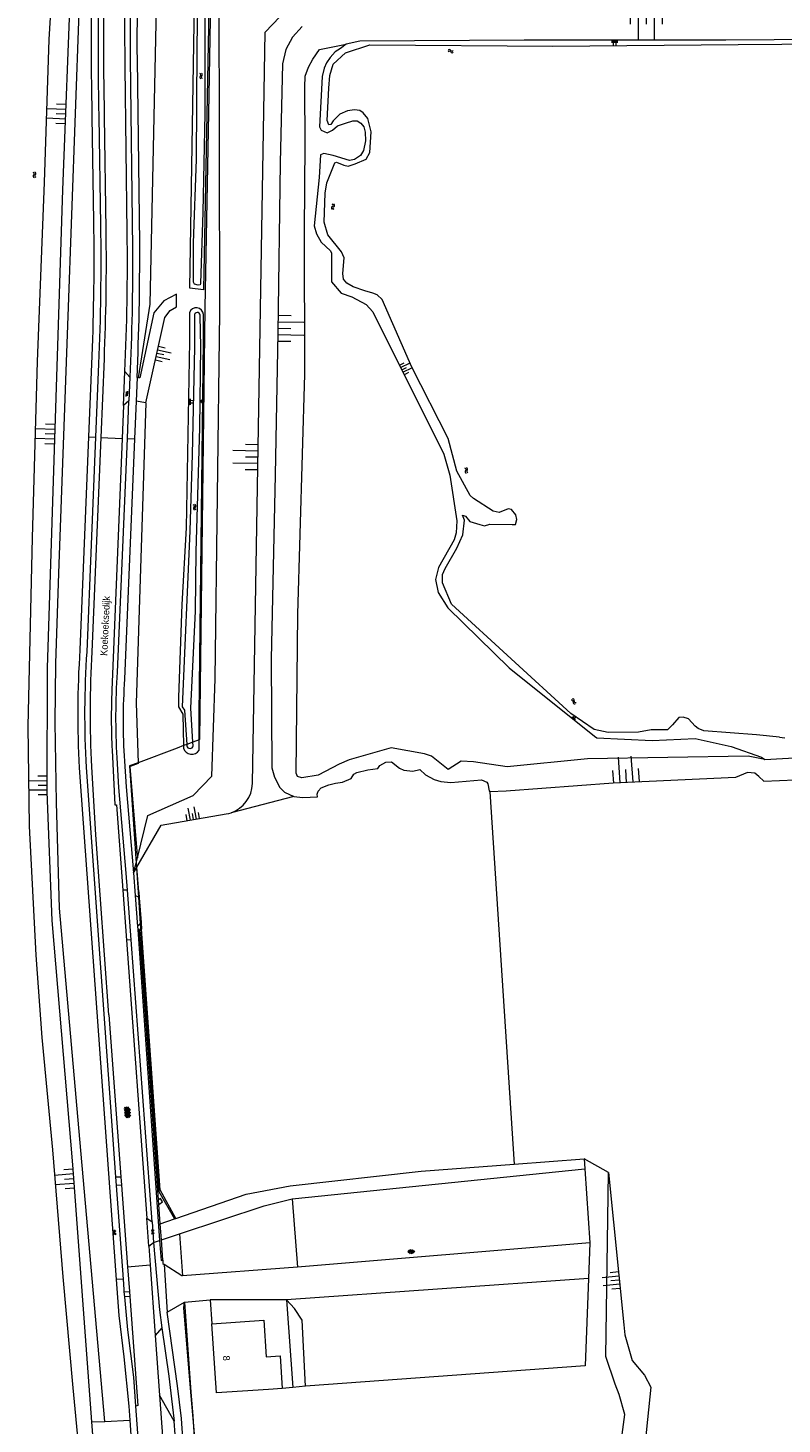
# Model space of a CAD drawing. Extents: x 99476 to 102828, y 406437 to 407931.
# Tile 137 of 162: x 101121 to 101338, y 407313 to 407715. Entities that reach past the tile are written whole.
import ezdxf

# ---------------------------------------------------------------- set-up
doc = ezdxf.new("R2010")
doc.units = 0
doc.header["$MEASUREMENT"] = 0
doc.linetypes.add('DGN Style 2', pattern=[60.553652, 36.332191, -24.221461])
for name, color, linetype, lineweight in [('BG_dakoverstek', 253, 'Continuous', 13), ('BG_gesloten verharding', 253, 'Continuous', 0), ('BG_hek', 253, 'Continuous', 0), ('BG_hoofdgebouw', 253, 'Continuous', 13), ('BG_huisnummer', 253, 'Continuous', 0), ('BG_insteek sloot', 253, 'Continuous', 0), ('BG_kant onverhard', 253, 'DGN Style 2', 0), ('BG_kant sloot', 253, 'Continuous', 0), ('BG_kant verharding', 253, 'Continuous', 0), ('BG_kant vijver', 253, 'Continuous', 0), ('BG_kant water', 253, 'Continuous', 0), ('BG_open verharding', 253, 'Continuous', 0), ('BG_overig lijnvormig object', 253, 'Continuous', 0), ('BG_straatnaam', 253, 'Continuous', 0), ('BG_talud', 253, 'Continuous', 0), ('BG_taludsymbool', 253, 'Continuous', 0), ('BG_terreinafscheiding', 253, 'Continuous', 0), ('BG_vlakafsluiter', 253, 'Continuous', 0), ('BG_watersymbool', 253, 'Continuous', 0)]:
    doc.layers.add(name, color=color, linetype=linetype, lineweight=lineweight)
doc.styles.add('Style-WORKING', font='WORKING.shx')

# ---------------------------------------------------------------- blocks, each defined once
blk = doc.blocks.new('WATERS')
at = {"layer": 'BG_watersymbool', "linetype": 'Continuous', "lineweight": 0}
for centre, start, end in [((-0.375, 0.25), 28.07249, 151.92751), ((-0.375, -0.2), 28.07249, 151.92751), ((0.375, 0.65), 208.07249, 331.92751), ((0.375, 0.2), 208.07249, 331.92751)]:
    blk.add_arc(centre, 0.425, start, end, dxfattribs=at)
blk = doc.blocks.new('S04')
at = {"layer": 'BG_taludsymbool', "linetype": 'Continuous', "lineweight": 0}
for p, q in [((-0.5, 0), (-0.5, -0.5)), ((-0.25, 0), (-0.25, -1)), ((0, 0), (0, -0.5)), ((0.25, 0), (0.25, -1)), ((0.5, 0), (0.5, -0.5))]:
    blk.add_line(p, q, dxfattribs=at)
blk = doc.blocks.new('S01GV6')
at = {"layer": 'BG_gesloten verharding', "linetype": 'Continuous', "lineweight": 0}
for p, q in [((0, 0.018), (0.97, 0.579)), ((0.02, 0.104), (1.242, -0.604)), ((0.164, -0.349), (1.58, 0.468)), ((0.296, 0.406), (1.735, -0.426)), ((0.584, -0.569), (1.922, 0.204)), ((0.814, 0.569), (1.985, -0.109)), ((1.364, -0.58), (1.906, -0.267))]:
    blk.add_line(p, q, dxfattribs=at)
blk = doc.blocks.new('S01GV2')
at = {"layer": 'BG_gesloten verharding', "linetype": 'Continuous', "lineweight": 0}
for p, q in [((-0.011625, -0.500414), (0.648313, 0.582897)), ((0.006945, 0.298967), (0.268018, 0.727007)), ((0.618374, -0.705844), (0.009489, 0.408468)), ((0.63697, 0.094645), (0.291267, 0.726467)), ((0.172792, -0.724773), (-0.009122, -0.392669)), ((0.31767, -0.728139), (0.629741, -0.216538))]:
    blk.add_line(p, q, dxfattribs=at)
blk = doc.blocks.new('S01GV4')
at = {"layer": 'BG_gesloten verharding', "linetype": 'Continuous', "lineweight": 0}
for p, q in [((0, 0.278304), (0.9421, 0.823239)), ((0, -0.181671), (1.741927, 0.823239)), ((0, 0.098949), (1.593645, -0.823239)), ((0.117, -0.579), (1.53, 0.238)), ((0.163, 0.466), (2.296, -0.767)), ((0.531, -0.801), (3.134, 0.701)), ((0.567, 0.694), (2.709, -0.545)), ((1.118159, 0.823239), (3.097745, -0.32208)), ((1.293565, -0.823239), (3.161206, 0.256049)), ((1.529745, 0.23842), (2.542019, 0.823239)), ((1.91699, 0.823239), (3.161206, 0.104286)), ((2.715943, 0.823239), (3.161206, 0.565645)), ((0, -0.363991), (0.793486, -0.823239)), ((2.092105, -0.823239), (3.161206, -0.205903))]:
    blk.add_line(p, q, dxfattribs=at)
blk = doc.blocks.new('S02OV6')
at = {"layer": 'BG_open verharding', "linetype": 'Continuous', "lineweight": 0}
for p, q in [((0, 0.20784), (1.371449, 0.20784)), ((0.085505, 0.20784), (0.085505, 0.268177)), ((0.485, -0.192), (0.486, 0.207)), ((0.885505, 0.20784), (0.885505, 0.31106)), ((1.285, -0.193), (1.285, 0.207)), ((0.268333, -0.19216), (1.549656, -0.19216)), ((0.885505, -0.32925), (0.885505, -0.19216))]:
    blk.add_line(p, q, dxfattribs=at)

msp = doc.modelspace()

# ---------------------------------------------------------------- linework, layer by layer
at = {"layer": 'BG_dakoverstek', "linetype": 'Continuous', "lineweight": 13}
msp.add_line((101193.931, 407322.934), (101190, 407322.64), dxfattribs=at)
at = {"layer": 'BG_dakoverstek', "linetype": 'Continuous', "lineweight": 13, "flags": 128}
msp.add_lwpolyline([(101189.366, 407331.998), (101193.386, 407332.271), (101193.931, 407322.934)], dxfattribs=at)
at = {"layer": 'BG_hek', "linetype": 'Continuous', "lineweight": 0}
for p, q in [((101152.257, 407476.384), (101150.19, 407502.03)), ((101152.257, 407476.384), (101152.228, 407475.718)), ((101152.627, 407465.924), (101152.114, 407473.052)), ((101152.627, 407465.924), (101152.758, 407464.197)), ((101152.758, 407464.197), (101153.293, 407457.116)), ((101153.293, 407457.116), (101153.442, 407455.143)), ((101167.662, 407321.864), (101165.563, 407346.094)), ((101168.797, 407308.77), (101167.662, 407321.864)), ((101139.148, 407313.259), (101142.808, 407313.423)), ((101142.808, 407313.423), (101150.028, 407313.746))]:
    msp.add_line(p, q, dxfattribs=at)
at = {"layer": 'BG_hek', "linetype": 'Continuous', "lineweight": 0, "flags": 128}
msp.add_lwpolyline([(101163.305, 407371.894), (101158.755, 407380.123), (101153.442, 407455.143)], dxfattribs=at)
at = {"layer": 'BG_hoofdgebouw', "linetype": 'Continuous', "lineweight": 13, "flags": 128}
for points in [[(101173.7, 407341.55), (101188.65, 407342.57), (101189.366, 407331.998)], [(101190, 407322.64), (101175.05, 407321.62), (101173.7, 407341.55)]]:
    msp.add_lwpolyline(points, dxfattribs=at)
at = {"layer": 'BG_insteek sloot', "linetype": 'Continuous', "lineweight": 0}
for p, q in [((101167.247, 407632.802), (101167.194, 407624.551)), ((101171.278, 407624.791), (101171.257, 407632.218)), ((101167.194, 407624.551), (101166.317, 407570.74)), ((101170.021, 407516.985), (101171.278, 407624.791)), ((101165.311, 407517.154), (101165.527, 407508.044)), ((101169.991, 407509.737), (101170.021, 407516.985)), ((101169.978, 407506.699), (101169.991, 407509.737)), ((101165.527, 407508.044), (101165.544, 407507.324)), ((101332.941, 407504.041), (101343.084, 407504.643)), ((101139.695, 407305.871), (101139.148, 407313.259))]:
    msp.add_line(p, q, dxfattribs=at)
at = {"layer": 'BG_insteek sloot', "linetype": 'Continuous', "lineweight": 0, "flags": 128}
for points in [[(101139.148, 407313.259), (101133.66, 407387.34), (101127.67, 407457.65), (101126.28, 407494.78), (101126.32, 407530.42), (101130.79, 407668.12), (101135.585, 407791.882)], [(101173.29, 407745.47), (101171.23, 407639.32), (101167.36, 407639.82), (101169.14, 407751.14), (101174.807, 407750.983)], [(101424.504, 407713.317), (101425.131, 407705.257), (101427.152, 407699.76), (101426.792, 407699.267), (101426.528, 407699.003), (101426.003, 407699.005), (101425.017, 407698.942), (101417.993, 407701.808), (101412.28, 407703.216), (101407.55, 407703.496), (101397.954, 407702.999), (101393.747, 407702.485), (101390.525, 407701.636), (101382.497, 407697.697), (101381.446, 407697.7), (101380.527, 407697.968), (101380.265, 407698.498), (101381.996, 407706.689), (101377.279, 407711.597), (101321.685, 407711.255), (101263.595, 407711.186), (101216.281, 407710.949), (101212.336, 407710.036)], [(101212.336, 407710.036), (101210.755, 407708.852), (101209.241, 407707.865), (101207.725, 407706.218), (101206.735, 407704.701), (101206.008, 407703.183), (101205.476, 407700.805), (101204.647, 407686.264), (101205.171, 407685.337), (101206.877, 407684.538), (101208.456, 407685.326), (101209.905, 407686.511), (101212.141, 407687.297), (101214.312, 407688.016), (101215.56, 407687.946), (101216.544, 407687.348), (101217.461, 407686.287), (101217.851, 407684.699), (101217.976, 407682.187), (101217.377, 407679.478), (101216.453, 407678.027), (101214.741, 407676.843), (101213.295, 407676.583), (101208.633, 407677.987), (101205.94, 407678.591), (101205.019, 407678.198), (101204.541, 407671.655), (101203.123, 407657.711), (101203.774, 407655.462), (101205.147, 407653.011), (101207.834, 407650.556), (101208.095, 407649.894), (101208.138, 407641.631), (101210.889, 407638.316), (101213.975, 407637.314), (101218.109, 407635.119), (101220.074, 407632.997), (101240.463, 407591.942), (101242.221, 407585.921), (101244.221, 407572.759), (101244.081, 407569.322), (101243.483, 407567.275), (101238.993, 407559.357), (101238.129, 407555.856), (101238.908, 407552.152), (101241.655, 407547.78), (101259.284, 407530.467), (101283.872, 407510.75), (101284.594, 407510.285), (101300.494, 407509.571)], [(101166.317, 407570.74), (101165.015, 407548.736), (101164.042, 407521.966), (101164.035, 407519.262), (101165.311, 407517.154)], [(101300.494, 407509.571), (101312.915, 407510.124), (101323.226, 407507.775), (101331.957, 407504.771), (101332.941, 407504.041)]]:
    msp.add_lwpolyline(points, dxfattribs=at)
at = {"layer": 'BG_insteek sloot', "linetype": 'Continuous', "lineweight": 0}
for centre, radius, start, end in [((101169.191605, 407632.095304), 2.069036, 3.399699, 160.028163), ((101167.907243, 407508.049007), 2.471953, 197.055209, 326.898113)]:
    msp.add_arc(centre, radius, start, end, dxfattribs=at)
at = {"layer": 'BG_kant onverhard', "linetype": 'DGN Style 2', "lineweight": 0}
for p, q in [((101146.057, 407383.888), (101147.478, 407383.89)), ((101147.66, 407381.424), (101146.237, 407381.396))]:
    msp.add_line(p, q, dxfattribs=at)
at = {"layer": 'BG_kant sloot', "linetype": 'Continuous', "lineweight": 0}
for p, q in [((101168.676, 407632.268), (101168.699, 407622.741)), ((101170.497, 407622.991), (101170.323, 407631.708)), ((101168.699, 407622.741), (101168.035, 407591.915)), ((101165.841, 407518.229), (101166.473, 407508.403)), ((101168.213, 407509.063), (101167.576, 407518.801)), ((101337.155, 407510.477), (101338.687, 407510.326)), ((101166.473, 407508.403), (101166.498, 407508.022)), ((101168.282, 407508.007), (101168.213, 407509.063))]:
    msp.add_line(p, q, dxfattribs=at)
at = {"layer": 'BG_kant sloot', "linetype": 'Continuous', "lineweight": 0, "flags": 128}
for points in [[(101182.736, 407746.641), (101174.715, 407746.887), (101173.432, 407746.447), (101172.596, 407745.618), (101171.675, 407725.481), (101171.61, 407690.11), (101171.082, 407661.649), (101170.449, 407641.157), (101170.287, 407640.74), (101169.774, 407640.68), (101168.718, 407640.913), (101168.431, 407641.526), (101168.398, 407652.899), (101169.266, 407676.891), (101169.482, 407708.631), (101169.652, 407723.794), (101170.392, 407748.109), (101170.557, 407749.553), (101170.974, 407749.839), (101175.748, 407749.706), (101178.473, 407750.167), (101179.308, 407750.867)], [(101167.576, 407518.801), (101169.002, 407546.793), (101169.114, 407563.977), (101170.176, 407599.565), (101170.497, 407622.991)], [(101168.035, 407591.915), (101167.332, 407569.906), (101165.137, 407519.198), (101165.841, 407518.229)]]:
    msp.add_lwpolyline(points, dxfattribs=at)
at = {"layer": 'BG_kant sloot', "linetype": 'Continuous', "lineweight": 0}
for centre, radius, start, end in [((101169.481081, 407631.933827), 0.87168, 344.985057, 157.457629), ((101167.390889, 407508.120221), 0.898275, 186.277471, 352.759057)]:
    msp.add_arc(centre, radius, start, end, dxfattribs=at)
at = {"layer": 'BG_kant verharding', "linetype": 'Continuous', "lineweight": 0}
for p, q in [((101150.13, 407705.945), (101150.8, 407651.26)), ((101152.9, 407652.633), (101152.22, 407705.79)), ((101139.13, 407689.22), (101139.593, 407658.983)), ((101141.695, 407657.947), (101141.23, 407689.287)), ((101142.7, 407689.37), (101143.137, 407656.475)), ((101139.103, 407620.319), (101138.153, 407596.945)), ((101140.289, 407596.857), (101141.164, 407617.965)), ((101142.615, 407619.418), (101141.678, 407596.801)), ((101148.23, 407605.98), (101148.64, 407615.79)), ((101150.07, 407614.145), (101148.64, 407615.79)), ((101150.07, 407614.145), (101149.81, 407607.32)), ((101152.13, 407614.03), (101151.89, 407607.21)), ((101152.548, 407614.02), (101152.13, 407614.03)), ((101148.23, 407605.98), (101147.843, 407596.549)), ((101149.81, 407607.32), (101148.23, 407605.98)), ((101149.354, 407596.486), (101149.81, 407607.32)), ((101151.89, 407607.21), (101151.437, 407596.402)), ((101154.693, 407606.774), (101151.89, 407607.21)), ((101138.153, 407596.945), (101135.66, 407535.623)), ((101137.73, 407535.09), (101140.289, 407596.857)), ((101141.678, 407596.801), (101139.12, 407535.083)), ((101147.843, 407596.549), (101144.872, 407524.052)), ((101146.52, 407529.235), (101149.354, 407596.486)), ((101151.437, 407596.402), (101148.54, 407527.204)), ((101135.465, 407501.611), (101146.115, 407354.261)), ((101146.057, 407383.888), (101137.562, 407501.723)), ((101151.14, 407471.37), (101151.615, 407464.93)), ((101149.339, 407466.377), (101148.03, 407466.375)), ((101148.03, 407466.375), (101149.084, 407452.028)), ((101150.411, 407452.142), (101149.339, 407466.377)), ((101151.615, 407464.93), (101152.28, 407455.915)), ((101152.504, 407464.36), (101151.615, 407464.93)), ((101152.758, 407464.197), (101152.504, 407464.36)), ((101153.006, 407456.775), (101153.293, 407457.116)), ((101152.28, 407455.915), (101153.006, 407456.775)), ((101152.28, 407455.915), (101152.344, 407455.043)), ((101152.344, 407455.043), (101158.63, 407365.505)), ((101150.411, 407452.142), (101149.084, 407452.028)), ((101149.084, 407452.028), (101154.97, 407371.93)), ((101156.53, 407370.86), (101150.411, 407452.142)), ((101260.788, 407387.518), (101280.944, 407389.069)), ((101280.944, 407389.069), (101281.139, 407386.195)), ((101281.139, 407386.195), (101282.587, 407364.84)), ((101146.237, 407381.396), (101146.057, 407383.888)), ((101148.183, 407354.402), (101146.237, 407381.396)), ((101147.478, 407383.89), (101147.66, 407381.424)), ((101147.66, 407381.424), (101149.39, 407357.975)), ((101158.433, 407375.859), (101158.286, 407377.252)), ((101196.821, 407377.523), (101198.33, 407357.842)), ((101158.824, 407370.341), (101158.433, 407375.859)), ((101154.97, 407371.93), (101156.53, 407370.86)), ((101158.824, 407370.341), (101162.873, 407371.744)), ((101159.155, 407365.675), (101158.824, 407370.341)), ((101162.873, 407371.744), (101163.305, 407371.894)), ((101155.51, 407363.86), (101156.87, 407364.94)), ((101159.155, 407365.675), (101164.357, 407367.403)), ((101159.57, 407359.829), (101159.155, 407365.675)), ((101282.587, 407364.84), (101282.176, 407354.615)), ((101155.51, 407363.86), (101155.889, 407358.541)), ((101149.39, 407357.975), (101149.92, 407350.8)), ((101155.889, 407358.541), (101157.341, 407338.161)), ((101159.925, 407358.641), (101160.798, 407344.925)), ((101198.33, 407357.842), (101165.232, 407355.344)), ((101148.183, 407354.402), (101146.115, 407354.261)), ((101148.462, 407350.738), (101149.92, 407350.8)), ((101148.601, 407349.293), (101148.462, 407350.738)), ((101150.025, 407349.373), (101148.601, 407349.293)), ((101149.92, 407350.8), (101150.025, 407349.373)), ((101195.219, 407348.418), (101196.965, 407323.161)), ((101160.798, 407344.925), (101165.786, 407347.713)), ((101165.786, 407347.713), (101173.167, 407348.404)), ((101173.167, 407348.404), (101173.7, 407341.55)), ((101159.298, 407340.377), (101157.341, 407338.161)), ((101157.341, 407338.161), (101158.564, 407321.006)), ((101162.793, 407313.475), (101158.564, 407321.006)), ((101158.564, 407321.006), (101159.533, 407307.817)), ((101196.965, 407323.161), (101193.931, 407322.934)), ((101150.028, 407313.746), (101150.841, 407301.981))]:
    msp.add_line(p, q, dxfattribs=at)
at = {"layer": 'BG_kant verharding', "linetype": 'Continuous', "lineweight": 0, "flags": 128}
for points in [[(101149.3, 407655.842), (101148.67, 407703.47), (101148.628, 407715.305), (101148.73, 407727.139), (101149.444, 407750.11)], [(101154.693, 407606.774), (101160.11, 407631.37), (101161.69, 407633.35), (101163.53, 407634.43), (101163.5, 407638.11), (101159.8, 407636.11), (101157, 407632.74), (101152.92, 407614.01), (101152.548, 407614.02)], [(101144.939, 407506.767), (101145.72, 407490.98), (101146.22, 407491.01), (101148.03, 407466.375)], [(101138.995, 407501.92), (101140.17, 407482.35), (101143.92, 407430.48), (101144.04, 407430.49), (101147.478, 407383.89)], [(101149.339, 407466.377), (101148.97, 407471.28), (101146.88, 407495.95), (101146.42, 407504.57)], [(101148.51, 407503.6), (101148.96, 407496.15), (101151.14, 407471.37)], [(101158.286, 407377.252), (101152.825, 407455.093), (101152.344, 407455.043)], [(101163.305, 407371.894), (101183.527, 407378.902), (101196.236, 407381.284), (101233.966, 407385.455), (101260.788, 407387.518)], [(101158.433, 407375.859), (101159.469, 407376.698), (101158.868, 407377.646), (101158.286, 407377.252)], [(101164.357, 407367.403), (101188.741, 407375.502), (101196.821, 407377.523)], [(101156.87, 407364.94), (101158.57, 407345.57), (101159.298, 407340.377)], [(101158.63, 407365.505), (101159.032, 407359.784), (101159.57, 407359.829)], [(101159.57, 407359.829), (101159.58, 407358.863), (101159.925, 407358.641)], [(101165.232, 407355.344), (101165.07, 407355.332), (101159.925, 407358.641)], [(101146.115, 407354.261), (101146.86, 407343.96), (101148.36, 407331.97), (101149.75, 407317.77), (101150.028, 407313.746)], [(101148.462, 407350.738), (101148.4, 407351.39), (101148.183, 407354.402)], [(101282.176, 407354.615), (101281.165, 407329.47), (101200.633, 407323.607)], [(101151.82, 407317.84), (101151.21, 407326.2), (101149.51, 407339.8), (101148.601, 407349.293)], [(101150.025, 407349.373), (101152.34, 407318), (101151.82, 407317.84)], [(101200.633, 407323.607), (101199.657, 407342.568), (101197.455, 407345.983), (101195.219, 407348.418)], [(101165.301, 407308.568), (101164.89, 407314.28), (101163.81, 407323.62), (101160.798, 407344.923), (101160.798, 407344.925)], [(101159.298, 407340.377), (101161.258, 407326.407), (101162.094, 407319.949), (101162.793, 407313.475)], [(101167.907, 407095.699), (101158.363, 407228.267), (101151.82, 407317.84)], [(101163.264, 407308.066), (101163.143, 407309.612), (101162.793, 407313.475)]]:
    msp.add_lwpolyline(points, dxfattribs=at)
at = {"layer": 'BG_kant verharding', "linetype": 'Continuous', "lineweight": 0}
for centre, radius, start, end in [((102121.632765, 407710.410006), 971.513025, 177.824449, 180.263328), ((102132.766829, 407709.568546), 993.845164, 178.357514, 181.173188), ((102029.931468, 407709.126773), 887.451411, 178.155255, 181.275645), ((100429.208104, 407647.414996), 712.564734, 357.631315, 0.846886), ((100467.08097, 407647.052561), 682.275647, 357.37373, 0.738135), ((100349.717231, 407649.344615), 803.189501, 357.480008, 0.234579), ((101419.677729, 407516.988091), 284.628407, 176.246102, 183.09692), ((101433.515265, 407517.391612), 294.926359, 176.561003, 183.007073), ((101315.729263, 407515.189488), 167.620399, 175.889691, 183.964666), ((101337.814384, 407516.157252), 193.103834, 177.656899, 182.787278)]:
    msp.add_arc(centre, radius, start, end, dxfattribs=at)
at = {"layer": 'BG_kant verharding', "linetype": 'Continuous', "lineweight": 0, "extrusion": (0, 0, -1)}
for centre, radius, start, end in [((-102079.326293, 407711.411544), 927.123336, 359.652589, 2.221907), ((-102013.65222, 407709.273194), 872.651121, 358.687649, 1.858213), ((-100447.383698, 407648.420463), 692.289885, 179.125782, 182.326392), ((-100464.531091, 407647.501943), 678.665231, 179.242435, 182.371642), ((-100447.721544, 407646.523888), 703.094408, 179.614047, 182.639518), ((-101408.675464, 407517.04189), 271.545905, 356.76602, 3.810934), ((-101333.570914, 407516.143932), 187.508455, 356.461177, 4.003412)]:
    msp.add_arc(centre, radius, start, end, dxfattribs=at)
at = {"layer": 'BG_kant vijver', "linetype": 'Continuous', "lineweight": 0, "flags": 128}
msp.add_lwpolyline([(101136.231, 407808.535), (101134.056, 407807.025), (101132.522, 407805.026), (101131.067, 407802.14), (101130.333, 407798.201), (101129.57, 407784.274), (101128.652, 407743.208), (101126.715, 407711.413), (101125.395, 407670.269), (101123.403, 407618.662), (101121.895, 407567.855), (101120.699, 407513.664), (101121.102, 407484.827), (101123.009, 407447.68), (101124.712, 407423.986), (101127.758, 407391.661), (101130.712, 407355.069), (101133.598, 407323.068), (101135.239, 407305.897), (101135.283, 407305.525)], dxfattribs=at)
at = {"layer": 'BG_kant water', "linetype": 'Continuous', "lineweight": 0, "flags": 128}
for points in [[(101219.552, 407684.808), (101218.638, 407688.658), (101217.255, 407690.322), (101216.331, 407690.99), (101214.812, 407691.197), (101212.763, 407690.877), (101210.579, 407689.895), (101208.658, 407687.983), (101207.994, 407686.926), (101207.333, 407686.797), (101206.874, 407688.059), (101207.362, 407697.402), (101207.678, 407701.008), (101208.613, 407704.319), (101212.193, 407707.617), (101219.208, 407709.836), (101271.91, 407709.499), (101325.263, 407709.98), (101375.724, 407710.354)], [(101283.77, 407512.711), (101277.108, 407517.321), (101242.701, 407548.796), (101240.141, 407554.974), (101240.081, 407557.295), (101240.879, 407559.014), (101244.265, 407564.895), (101245.994, 407568.73), (101246.402, 407572.97), (101245.878, 407574.431), (101246.736, 407574.095), (101247.987, 407572.564), (101250.826, 407571.686), (101252.213, 407571.347), (101253.734, 407571.803), (101260.144, 407571.702), (101261.135, 407571.763), (101261.536, 407573.219), (101261.275, 407574.546), (101260.024, 407576.077), (101259.033, 407576.282), (101256.387, 407575.236), (101254.736, 407575.576), (101249.063, 407579.186), (101248.074, 407580.053), (101244.261, 407587.101), (101241.776, 407596.527), (101231.326, 407617.066), (101222.723, 407636.535), (101221.273, 407637.868), (101220.018, 407638.339), (101217.773, 407639.014), (101214.341, 407640.226), (101212.559, 407641.23), (101211.571, 407642.362), (101211.377, 407644.021), (101211.786, 407648.526), (101210.998, 407650.253), (101207.113, 407655.114), (101206.066, 407658.831), (101206.287, 407667.116), (101206.824, 407670.162), (101209.087, 407675.85), (101209.616, 407676.112), (101211.662, 407675.24), (101212.917, 407674.901), (101214.967, 407675.619), (101218.077, 407676.994), (101219.139, 407678.845), (101219.552, 407684.808)], [(101337.155, 407510.477), (101330.551, 407511.13), (101315.356, 407512.274), (101313.772, 407512.945), (101312.848, 407513.613), (101310.938, 407515.811), (101309.419, 407516.283), (101308.23, 407516.157), (101306.373, 407514.046), (101304.916, 407512.596), (101300.224, 407512.555), (101296.521, 407511.913), (101287.798, 407511.828), (101283.77, 407512.711)]]:
    msp.add_lwpolyline(points, dxfattribs=at)
at = {"layer": 'BG_overig lijnvormig object', "linetype": 'Continuous', "lineweight": 0}
for p, q in [((101197.243, 407493.354), (101179.211, 407488.731)), ((101253.763, 407494.725), (101260.788, 407387.518))]:
    msp.add_line(p, q, dxfattribs=at)
at = {"layer": 'BG_talud', "linetype": 'Continuous', "lineweight": 0}
for p, q in [((101152.426, 407503.12), (101152.432, 407502.929)), ((101332.711, 407497.804), (101346.248, 407498.39)), ((101152.114, 407473.052), (101159.096, 407485.105)), ((101151.14, 407471.37), (101151.852, 407474.215)), ((101151.852, 407474.215), (101152.228, 407475.718)), ((101151.14, 407471.37), (101151.948, 407472.765)), ((101151.948, 407472.765), (101152.114, 407473.052)), ((101287.93, 407385.085), (101292.309, 407341.22))]:
    msp.add_line(p, q, dxfattribs=at)
at = {"layer": 'BG_talud', "linetype": 'Continuous', "lineweight": 0, "flags": 128}
for points in [[(101152.548, 407614.02), (101155.92, 407635.15), (101158.61, 407761.17), (101165.4, 407852.7), (101175.3, 407861.95)], [(101152.228, 407475.718), (101155.284, 407487.924), (101168.28, 407493.671), (101173.627, 407499.204), (101174.667, 407527.248), (101175.996, 407632.932), (101175.824, 407726.698), (101179.424, 407732.839)], [(101185.339, 407497.143), (101189.07, 407713.52), (101195.39, 407720.11), (101223.65, 407724.65)], [(101199.693, 407715.125), (101196.931, 407712.116), (101195.019, 407708.51), (101194.024, 407704.372), (101193.355, 407675.896), (101192.695, 407626.965), (101191.926, 407586.059), (101190.73, 407532.922), (101190.972, 407501.678), (101191.685, 407498.977), (101193.25, 407495.943), (101194.624, 407494.685), (101197.243, 407493.354)], [(101332.941, 407504.041), (101328.122, 407505.024), (101281.885, 407504.264), (101258.697, 407501.893), (101249.032, 407503.399), (101245.51, 407503.602), (101241.789, 407501.173), (101236.933, 407505.041), (101234.886, 407505.689), (101225.349, 407507.452), (101213.236, 407503.956), (101210.351, 407502.745), (101204.323, 407499.552), (101199.582, 407498.796), (101198.366, 407499.121), (101197.985, 407500.149), (101198.432, 407545.934), (101200.416, 407615.025), (101200.402, 407656.252), (101200.6, 407681.424), (101200.453, 407697.672), (101200.59, 407700.882), (101201.494, 407703.448), (101202.781, 407705.756), (101204.71, 407708.576), (101212.336, 407710.036)], [(101154.693, 407606.774), (101151.85, 407520.281), (101152.426, 407503.12)], [(101197.243, 407493.354), (101199.864, 407493.075), (101204.061, 407493.313), (101203.998, 407494.037), (101204.328, 407494.89), (101205.183, 407495.871), (101207.349, 407496.713), (101209.317, 407497.228), (101211.351, 407497.544), (101213.845, 407498.582), (101214.57, 407499.827), (101215.423, 407500.282), (101218.572, 407501.053), (101221.458, 407501.43), (101222.051, 407502.282), (101223.824, 407503.258), (101225.398, 407503.38), (101227.753, 407501.524), (101228.931, 407500.991), (101229.849, 407500.854), (101231.553, 407500.712), (101233.587, 407501.16), (101235.222, 407499.638), (101237.71, 407498.307), (101239.609, 407497.704), (101242.493, 407497.423), (101251.347, 407498.225), (101252.853, 407497.493), (101253.179, 407497.031), (101253.567, 407495.055), (101253.763, 407494.725)], [(101332.711, 407497.804), (101331.272, 407499.128), (101330.029, 407500.122), (101327.997, 407500.331), (101324.518, 407498.84), (101289.306, 407497.275), (101258.484, 407494.96), (101253.763, 407494.725)], [(101159.096, 407485.105), (101177.84, 407488.38), (101178.529, 407488.542), (101179.211, 407488.731)], [(101280.729, 407204.475), (101283.18, 407244.819), (101292.63, 407315.403), (101291.019, 407321.12), (101289.807, 407324.183), (101287.185, 407332.145), (101287.93, 407385.085)], [(101292.309, 407341.22), (101292.592, 407338.382), (101294.707, 407330.93), (101298.255, 407326.747), (101300.076, 407323.277), (101295.79, 407281.296), (101292.373, 407259.13), (101287.451, 407234.452)]]:
    msp.add_lwpolyline(points, dxfattribs=at)
at = {"layer": 'BG_talud', "linetype": 'Continuous', "lineweight": 0}
msp.add_arc((101176.283552, 407497.301669), 9.056838, 288.858416, 358.996172, dxfattribs=at)
at = {"layer": 'BG_terreinafscheiding', "linetype": 'Continuous', "lineweight": 0}
msp.add_line((101152.432, 407502.929), (101150.19, 407502.03), dxfattribs=at)
at = {"layer": 'BG_vlakafsluiter', "linetype": 'Continuous', "lineweight": 0}
for p, q in [((101138.153, 407596.945), (101140.289, 407596.857)), ((101141.678, 407596.801), (101147.843, 407596.549)), ((101149.354, 407596.486), (101151.437, 407596.402)), ((101169.991, 407509.737), (101168.213, 407509.063)), ((101166.473, 407508.403), (101165.527, 407508.044)), ((101168.213, 407509.063), (101166.473, 407508.403)), ((101151.852, 407474.215), (101151.948, 407472.765)), ((101151.948, 407472.765), (101152.504, 407464.36)), ((101152.504, 407464.36), (101153.006, 407456.775)), ((101287.93, 407385.085), (101280.944, 407389.069)), ((101196.821, 407377.523), (101281.139, 407386.195)), ((101155.51, 407363.86), (101154.97, 407371.93)), ((101156.53, 407370.86), (101156.87, 407364.94)), ((101156.87, 407364.94), (101158.63, 407365.505)), ((101164.357, 407367.403), (101165.232, 407355.344)), ((101282.587, 407364.84), (101198.33, 407357.842)), ((101149.39, 407357.975), (101155.889, 407358.541)), ((101282.176, 407354.615), (101195.219, 407348.418)), ((101195.219, 407348.418), (101173.167, 407348.404)), ((101165.563, 407346.094), (101165.786, 407347.713)), ((101165.786, 407347.713), (101167.662, 407321.864)), ((101200.633, 407323.607), (101196.965, 407323.161))]:
    msp.add_line(p, q, dxfattribs=at)
at = {"layer": 'BG_vlakafsluiter', "linetype": 'Continuous', "lineweight": 0, "flags": 128}
for points in [[(101142.808, 407313.423), (101135.658, 407394.662), (101129.815, 407461.248), (101128.889, 407491.628), (101128.5, 407514.695), (101128.758, 407531.717), (101129.594, 407557.683), (101132.268, 407631.772), (101136.529, 407748.579), (101138.49, 407808.734), (101137.39, 407808.692), (101138.46, 407839.436)], [(101173.666, 407744.696), (101172.8, 407695.36), (101171.65, 407634.13), (101170.13, 407509.79), (101169.991, 407509.737)], [(101165.527, 407508.044), (101163.67, 407507.34), (101152.426, 407503.12)], [(101152.426, 407503.12), (101150, 407502.21), (101151.852, 407474.215)], [(101153.006, 407456.775), (101154.54, 407433.58), (101157.995, 407384.813), (101158.37, 407379.67), (101162.873, 407371.744)], [(101167.662, 407321.864), (101168.16, 407315.01), (101168.596, 407308.758)]]:
    msp.add_lwpolyline(points, dxfattribs=at)

# ---------------------------------------------------------------- block references
at = {"layer": 'BG_gesloten verharding', "linetype": 'Continuous', "lineweight": 0}
for name, p, rotation in [('S01GV4', (101149.532, 407400.882), 94.18770500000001), ('S01GV2', (101145.436, 407367.829), 4.130539), ('S01GV2', (101156.387, 407368.033), 4.130539), ('S01GV6', (101232.127, 407362.345), 186.314884)]:
    msp.add_blockref(name, p, dxfattribs=dict(at, rotation=rotation))
at = {"layer": 'BG_open verharding', "linetype": 'Continuous', "lineweight": 0, "rotation": 86.27357400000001}
msp.add_blockref('S02OV6', (101149.186, 407608.56), dxfattribs=at)
at = {"layer": 'BG_taludsymbool', "linetype": 'Continuous', "lineweight": 0}
for p, xscale, yscale, zscale, rotation in [((101298.766, 407720.502), 9.28407, 9.28407, 9.28407, 0.222171), ((101131.633, 407689.891), 5.555123, 5.555123, 5.555123, 267.792249), ((101192.713, 407628.277), 7.479682, 7.479682, 7.479682, 89.226297), ((101157.839, 407621.085), 4.025691, 4.025691, 4.025691, 77.548379), ((101228.393, 407616.247), 3.049554, 3.049554, 3.049554, 116.464223), ((101166.91, 407607.142), 1.455198, 1.455198, 1.455198, 89.055001), ((101171.072, 407607.141), 0.7920510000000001, 0.7920510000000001, 0.7920510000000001, 269.34894), ((101128.504, 407597.707), 5.708998, 5.708998, 5.708998, 268.143006), ((101186.959, 407591.08), 7.248061, 7.248061, 7.248061, 269.019735), ((101277.724, 407515.68), 0.961094, 0.961094, 0.961094, 141.29364), ((101293.146, 407497.445), 7.443561, 7.443561, 7.443561, 183.936448), ((101126.282, 407496.591), 5.336556, 5.336556, 5.336556, 270.826737), ((101168.365, 407486.73), 3.557561, 3.557561, 3.557561, 189.954801), ((101133.959, 407383.308), 5.499008, 5.499008, 5.499008, 274.234086), ((101291.023, 407354.099), 4.782646, 4.782646, 4.782646, 275.699865)]:
    msp.add_blockref('S04', p, dxfattribs=dict(at, xscale=xscale, yscale=yscale, zscale=zscale, rotation=rotation))
at = {"layer": 'BG_taludsymbool', "linetype": 'Continuous', "lineweight": 0, "xscale": 1.549, "yscale": 1.549, "zscale": 1.549}
msp.add_blockref('S04', (101289.679, 407711.217), dxfattribs=at)
at = {"layer": 'BG_watersymbool', "linetype": 'Continuous', "lineweight": 0}
msp.add_blockref('WATERS', (101242.48, 407707.821), dxfattribs=at)
for p, rotation in [((101170.801, 407700.956), 100.253598), ((101122.807, 407672.483), 101.130111), ((101208.799, 407663.271), 88.45339), ((101247.209, 407587.386), 104.772724), ((101168.93, 407576.769), 101.826704), ((101278.035, 407520.967), 137.552898)]:
    msp.add_blockref('WATERS', p, dxfattribs=dict(at, rotation=rotation))

# ---------------------------------------------------------------- texts
at = {"layer": 'BG_huisnummer', "linetype": 'Continuous', "lineweight": 0, "style": 'Style-WORKING'}
msp.add_text('8', height=2, rotation=273.897896, dxfattribs=at).set_placement((101176.831, 407332.308))
at = {"layer": 'BG_straatnaam', "linetype": 'Continuous', "lineweight": 0, "style": 'Style-WORKING'}
msp.add_text('Koekoeksedijk', height=2, rotation=87.363618, dxfattribs=at).set_placement((101143.56, 407533.858))

doc.saveas('drawing.dxf')
